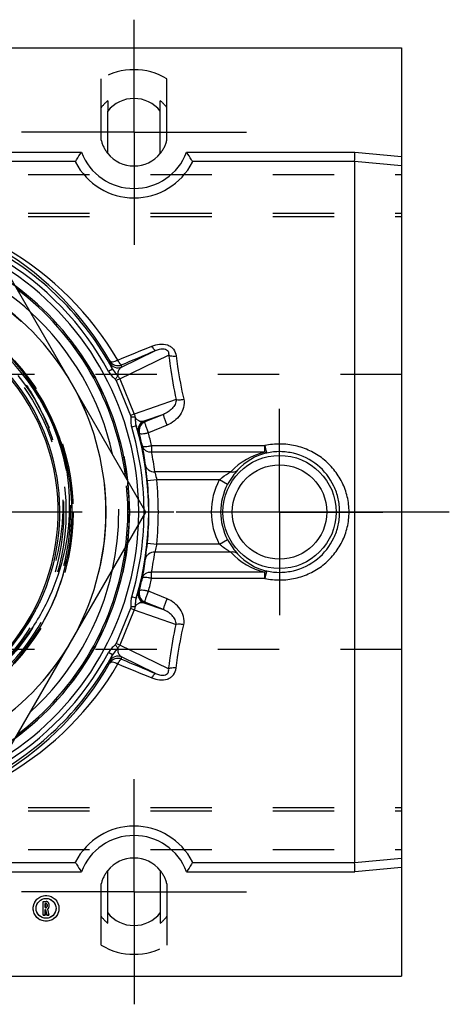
# Model space of a CAD drawing. Header units: millimetres. Extents: x 436 to 564, y 446 to 554.
# Tile 3 of 3: x 518 to 564, y 448 to 552. Entities that reach past the tile are written whole.
import ezdxf

# ---------------------------------------------------------------- set-up
doc = ezdxf.new("R2010")
doc.units = ezdxf.units.MM
doc.header["$LTSCALE"] = 65.185185
doc.linetypes.add('CENTER', pattern=[0.6, 0.375, -0.075, 0.075, -0.075])
doc.linetypes.add('HIDDEN', pattern=[0.2, 0.1, -0.1])
for name, color, linetype in [('ACHSEN_S', 7, 'CONTINUOUS'), ('FASEN', 7, 'CONTINUOUS'), ('KOERPER', 7, 'CONTINUOUS'), ('KONST.EL_MIT_GEO', 7, 'CONTINUOUS'), ('KURVEN', 7, 'CONTINUOUS')]:
    doc.layers.add(name, color=color, linetype=linetype)

msp = doc.modelspace()

# ---------------------------------------------------------------- linework, layer by layer
at = {"layer": 'ACHSEN_S', "color": 2, "linetype": 'CENTER'}
msp.add_line((564.09, 500), (435.91, 500), dxfattribs=at)
at = {"layer": 'FASEN', "color": 8, "linetype": 'HIDDEN'}
for radius, start, end in [(28.87, 47.6825, 72.3137), (28.87, 347.683, 12.317), (29.84, 352.8436, 7.1563), (30, 353.539, 6.4611), (28.87, 287.6862, 312.3174)]:
    msp.add_arc((500, 500), radius, start, end, dxfattribs=at)
at = {"layer": 'FASEN', "color": 7, "linetype": 'Continuous'}
for radius, start, end in [(30, 6.4611, 53.543), (29.84, 7.1563, 52.839), (28.87, 12.317, 47.6825), (30, 306.4571, 353.539), (29.84, 307.1609, 352.8436), (28.87, 312.3174, 347.683)]:
    msp.add_arc((500, 500), radius, start, end, dxfattribs=at)
at = {"layer": 'KOERPER', "color": 7, "linetype": 'Continuous'}
for p, q in [((441, 549.5), (559, 549.5)), ((527.7, 538.24), (527.7, 542.76)), ((533.3, 538.24), (533.3, 542.76)), ((527.7, 457.24), (527.7, 461.76)), ((533.3, 461.76), (533.3, 457.24)), ((441, 450.5), (559, 450.5))]:
    msp.add_line(p, q, dxfattribs=at)
at = {"layer": 'KOERPER', "color": 8, "linetype": 'HIDDEN'}
for p, q in [((527, 539.66), (527, 546.18)), ((534, 539.66), (534, 546.18)), ((527.7, 543.85), (527.7, 542.76)), ((533.3, 542.76), (533.3, 543.85)), ((441, 536), (559, 536)), ((441, 531.5), (559, 531.5)), ((559, 514.67), (441, 514.67)), ((559, 485.33), (441, 485.33)), ((441, 464), (559, 464)), ((527, 453.82), (527, 460.34)), ((534, 460.34), (534, 453.82)), ((527.7, 456.15), (527.7, 457.24)), ((533.3, 457.24), (533.3, 456.15))]:
    msp.add_line(p, q, dxfattribs=at)
at = {"layer": 'KOERPER', "color": 2, "linetype": 'CENTER'}
for q in [(546, 511), (535, 500), (557, 500), (546, 489)]:
    msp.add_line((546, 500), q, dxfattribs=at)
at = {"layer": 'KOERPER', "color": 7, "linetype": 'Continuous'}
for centre, start, end in [((530.5, 540.5), 38.9425, 141.0575), ((530.5, 540.5), 218.9417, 321.0583), ((530.5, 459.5), 38.9421, 141.0579), ((530.5, 459.5), 218.9425, 321.0575)]:
    msp.add_arc(centre, 3.6, start, end, dxfattribs=at)
at = {"layer": 'KOERPER', "color": 8, "linetype": 'HIDDEN'}
for centre, radius, start, end in [((530.5, 540.5), 4.37, 129.8713, 143.2575), ((530.5, 540.5), 4.37, 36.7425, 50.1287), ((530.5, 540.5), 3.6, 193.5362, 218.9417), ((530.5, 540.5), 3.6, 321.0583, 346.4638), ((530.5, 459.5), 3.6, 141.0579, 166.4638), ((530.5, 459.5), 3.6, 13.5362, 38.9421), ((530.5, 459.5), 4.37, 216.7425, 230.1287), ((530.5, 459.5), 4.37, 309.8713, 323.2575)]:
    msp.add_arc(centre, radius, start, end, dxfattribs=at)
at = {"layer": 'KONST.EL_MIT_GEO', "color": 2, "linetype": 'CENTER'}
for p, q in [((530.5, 540.5), (530.5, 552.5)), ((530.5, 540.5), (518.5, 540.5)), ((530.5, 540.5), (530.5, 528.5)), ((530.5, 540.5), (542.5, 540.5)), ((530.5, 459.5), (530.5, 471.5)), ((530.5, 459.5), (518.5, 459.5)), ((530.5, 459.5), (542.5, 459.5)), ((530.5, 459.5), (530.5, 447.5))]:
    msp.add_line(p, q, dxfattribs=at)
at = {"layer": 'KONST.EL_MIT_GEO', "color": 7, "linetype": 'Continuous'}
for p, q in [((559, 549.5), (559, 450.5)), ((475.1, 538.36), (524.9, 538.36)), ((536.1, 538.36), (554.04, 538.36)), ((554.04, 538.36), (559, 537.9)), ((475.72, 537.41), (524.28, 537.41)), ((536.72, 537.41), (554, 537.41)), ((554, 537.41), (554, 462.59)), ((554, 537.41), (559, 536.95)), ((531.75, 500), (515.88, 527.5)), ((528.98, 514.19), (534.19, 516.73)), ((529.17, 515.45), (532.79, 517.22)), ((528.22, 515.24), (527.78, 515)), ((528.78, 514.49), (528.48, 514.18)), ((528.98, 514.19), (528.58, 514.03)), ((528.58, 514.03), (530.13, 510.29)), ((528.98, 514.19), (530.53, 510.45)), ((534.99, 511.99), (530.53, 510.45)), ((530.53, 510.45), (530.13, 510.29)), ((533.63, 510.41), (531.55, 509.7)), ((533.63, 510.41), (531.64, 509.6)), ((530.6, 510.1), (530.16, 510.11)), ((534.02, 509.26), (532.03, 508.46)), ((530.73, 509.18), (530.25, 509.04)), ((532.37, 507.09), (544.44, 507.09)), ((532.37, 507.09), (532.37, 506.4)), ((532.37, 506.4), (544.44, 506.4)), ((544.44, 506.4), (544.44, 507.09)), ((540.83, 504.29), (532.71, 504.29)), ((532.92, 503.42), (531.92, 503.32)), ((539.59, 503.42), (532.92, 503.42)), ((540.47, 502.95), (539.59, 503.42)), ((515.88, 472.5), (531.75, 500)), ((531.92, 496.68), (532.92, 496.58)), ((539.59, 496.58), (540.47, 497.05)), ((540.83, 495.71), (532.71, 495.71)), ((539.59, 496.58), (532.92, 496.58)), ((544.44, 493.6), (532.37, 493.6)), ((532.37, 492.91), (532.37, 493.6)), ((544.44, 492.91), (544.44, 493.6)), ((544.44, 492.91), (532.37, 492.91)), ((534.02, 490.74), (532.03, 491.54)), ((530.73, 490.82), (530.25, 490.96)), ((533.63, 489.59), (531.64, 490.4)), ((530.13, 489.71), (528.58, 485.97)), ((530.53, 489.55), (528.98, 485.81)), ((530.53, 489.55), (530.13, 489.71)), ((530.6, 489.9), (530.16, 489.89)), ((530.53, 489.55), (534.99, 488.01)), ((531.55, 490.3), (533.63, 489.59)), ((528.78, 485.51), (528.48, 485.82)), ((528.98, 485.81), (528.58, 485.97)), ((534.19, 483.27), (528.98, 485.81)), ((528.22, 484.76), (527.78, 485)), ((532.79, 482.78), (529.17, 484.55)), ((559, 463.05), (554, 462.59)), ((524.28, 462.59), (475.72, 462.59)), ((554, 462.59), (536.72, 462.59)), ((559, 462.1), (554.04, 461.64)), ((475.1, 461.64), (524.9, 461.64)), ((536.1, 461.64), (554.04, 461.64)), ((520.81, 458.46), (521.13, 458.46)), ((520.81, 456.99), (520.81, 458.46)), ((521.13, 458.25), (521.02, 458.25)), ((521.02, 458.25), (521.02, 457.81)), ((521.02, 457.81), (521.13, 457.81)), ((521.23, 457.92), (521.23, 458.15)), ((521.44, 458.15), (521.44, 457.92)), ((521.02, 456.99), (520.81, 456.99)), ((521.08, 457.6), (521.02, 457.6)), ((521.02, 457.6), (521.02, 456.99)), ((521.22, 456.99), (521.08, 457.6)), ((521.44, 456.99), (521.22, 456.99)), ((521.29, 457.65), (521.44, 456.99))]:
    msp.add_line(p, q, dxfattribs=at)
at = {"layer": 'KONST.EL_MIT_GEO', "color": 8, "linetype": 'HIDDEN'}
for p, q in [((441, 531.85), (559, 531.85)), ((441, 531.5), (559, 531.5)), ((518.57, 515.06), (517.82, 515.93)), ((519.24, 514.19), (518.53, 515.1)), ((519.87, 513.29), (519.21, 514.23)), ((520.46, 512.36), (519.84, 513.33)), ((521, 511.41), (520.43, 512.41)), ((521.51, 510.44), (520.98, 511.46)), ((521.96, 509.44), (521.48, 510.48)), ((522.37, 508.42), (521.94, 509.48)), ((522.73, 507.38), (522.35, 508.47)), ((523.05, 506.33), (522.72, 507.43)), ((523.32, 505.27), (523.04, 506.38)), ((523.53, 504.19), (523.31, 505.32)), ((523.28, 504.62), (523.29, 504.58)), ((523.29, 504.58), (523.3, 504.52)), ((523.29, 504.58), (523.3, 504.53)), ((523.29, 504.58), (523.3, 504.53)), ((523.7, 503.11), (523.52, 504.24)), ((523.82, 502.02), (523.69, 503.16)), ((523.89, 500.92), (523.81, 502.07)), ((523.9, 499.82), (523.88, 500.97)), ((523.87, 498.73), (523.9, 499.87)), ((523.79, 497.63), (523.87, 498.78)), ((523.65, 496.54), (523.79, 497.68)), ((523.47, 495.46), (523.66, 496.59)), ((523.24, 494.39), (523.48, 495.51)), ((522.95, 493.33), (523.25, 494.44)), ((522.62, 492.28), (522.97, 493.37)), ((522.25, 491.25), (522.64, 492.33)), ((521.82, 490.24), (522.26, 491.3)), ((521.35, 489.25), (521.84, 490.28)), ((520.27, 487.33), (520.86, 488.32)), ((520.83, 488.28), (521.37, 489.29)), ((519.65, 486.39), (520.3, 487.38)), ((519.02, 485.52), (519.7, 486.46)), ((518.34, 484.67), (519.06, 485.57)), ((517.62, 483.84), (518.37, 484.71)), ((441, 468.5), (559, 468.5)), ((441, 468.15), (559, 468.15))]:
    msp.add_line(p, q, dxfattribs=at)
msp.add_lwpolyline([(520.24, 487.29), (520.79, 488.21), (521.3, 489.16), (521.77, 490.12), (522.19, 491.11), (522.57, 492.12), (522.9, 493.14), (523.18, 494.18), (523.42, 495.22), (523.61, 496.28), (523.76, 497.35), (523.85, 498.42), (523.9, 499.49), (523.9, 500.56), (523.85, 501.64), (523.75, 502.71), (523.6, 503.77), (523.41, 504.83), (523.17, 505.87), (522.88, 506.91), (522.55, 507.93), (522.17, 508.94), (521.75, 509.92), (521.28, 510.89), (520.77, 511.84), (520.22, 512.76), (519.62, 513.65), (518.99, 514.52), (518.32, 515.36)], dxfattribs=at)
for radius in [30, 27.5, 24, 23.25, 23]:
    msp.add_circle((500, 500), radius, dxfattribs=at)
at = {"layer": 'KONST.EL_MIT_GEO', "color": 7, "linetype": 'Continuous'}
for centre, radius in [((546, 500), 6.03), ((546, 500), 5.03), ((521.13, 457.73), 1.37), ((521.13, 457.73), 1.06)]:
    msp.add_circle(centre, radius, dxfattribs=at)
at = {"layer": 'KONST.EL_MIT_GEO', "color": 8, "linetype": 'HIDDEN'}
for centre, radius, start, end in [((530.5, 540.5), 6.67, 58.3542, 121.6458), ((500, 500), 23.73, 220.1299, 11.1144), ((499.98, 500), 23.76, 10.6773, 11.1143), ((499.99, 500), 23.74, 10.8647, 11.1127), ((499.99, 500), 23.75, 10.6904, 11.0095), ((500, 500), 31, 357.4821, 2.518), ((500, 500), 31.57, 359.3929, 0.6072), ((499.99, 500), 22.44, 344.0773, 344.3156), ((530.5, 459.5), 6.67, 238.3542, 301.6458)]:
    msp.add_arc(centre, radius, start, end, dxfattribs=at)
at = {"layer": 'KONST.EL_MIT_GEO', "color": 7, "linetype": 'Continuous'}
for centre, radius, start, end in [((530.5, 540.5), 6, 200.9276, 339.0722), ((530.5, 540.5), 7, 207.2078, 332.7922), ((500, 500), 32.07, 28.3679, 62.3622), ((500, 500), 27.51, 31.836, 88.164), ((500, 500), 31.57, 28.3681, 59.3884), ((499.69, 500.1), 32.45, 29.5713, 58.9625), ((500.26, 499.54), 33.02, 30.2969, 59.699), ((500, 500), 31, 2.518, 57.4674), ((500, 500), 23.73, 11.1144, 98.7553), ((500, 500), 22.6, 228.9312, 141.1776), ((484.19, 515.09), 43.73, 1.0373, 1.3354), ((528.78, 516.61), 1, 210.0505, 292.4755), ((528.78, 516.38), 1, 209.6951, 292.4751), ((484.19, 514.07), 45, 1.7694, 2.066), ((500, 500), 22.42, 228.9248, 38.6971), ((500, 500), 23.15, 146.0834, 323.7869), ((500, 500), 27.51, 331.836, 28.164), ((531.93, 508.77), 1, 112.5249, 195.305), ((532.03, 508.67), 1, 112.5246, 195.0986), ((498.78, 478.89), 44.98, 43.0585, 43.2307), ((500, 500), 31.57, 0.6072, 16.6319), ((500, 500), 32.07, 343.3681, 16.6319), ((499.51, 478.16), 43.71, 43.7924, 43.9653), ((499.51, 500), 32.65, 12.4688, 14.934), ((501.01, 499.97), 32.16, 12.7808, 15.301), ((499.97, 501), 32, 7.1841, 10.898), ((500.25, 500.19), 32.72, 7.2027, 10.9477), ((546, 499.58), 6.99, 102.8885, 137.7106), ((546, 500.44), 6.01, 103.0342, 138.0905), ((500, 500), 32.09, 354.0637, 5.9363), ((500, 500), 33.09, 354.0637, 5.9363), ((546, 500), 7.27, 151.9115, 208.0884), ((546, 500), 6.27, 151.9122, 208.0878), ((500, 500), 31.57, 343.3681, 359.3929), ((500, 500), 31, 302.5327, 357.4821), ((500.54, 499.77), 32.42, 349.0342, 352.8134), ((546, 500.42), 7, 222.3001, 257.0939), ((499.97, 499), 32, 349.1021, 352.8157), ((546, 499.56), 6.01, 221.9093, 256.9635), ((499.54, 499.99), 32.62, 345.0649, 347.5323), ((501.07, 500.01), 32.1, 344.6966, 347.2216), ((531.93, 491.23), 1, 164.6951, 247.4751), ((499.51, 521.84), 43.71, 316.0394, 316.2124), ((532.03, 491.33), 1, 164.8962, 247.4805), ((498.78, 521.11), 44.98, 316.7693, 316.9415), ((500, 500), 27.51, 271.836, 328.164), ((500, 500), 32.07, 297.847, 331.6321), ((500, 500), 31.57, 300.608, 331.6319), ((528.78, 483.62), 1, 67.5249, 150.305), ((528.78, 483.39), 1, 67.5197, 149.9544), ((484.19, 484.91), 43.73, 358.6647, 358.9628), ((484.19, 485.93), 45, 357.934, 358.2306), ((499.68, 499.9), 32.45, 301.2082, 330.4284), ((500.27, 500.46), 33.02, 300.4704, 329.7043), ((530.5, 459.5), 7, 27.2078, 152.7922), ((530.5, 459.5), 6, 20.9277, 159.0722), ((521.13, 458.15), 0.316, 0, 90), ((521.13, 458.15), 0.104, 0, 90), ((521.13, 457.92), 0.104, 270, 360), ((521.13, 457.92), 0.316, 301.4604, 360)]:
    msp.add_arc(centre, radius, start, end, dxfattribs=at)
for points, knots in [([(524.28, 537.41), (524.31, 537.46), (524.51, 537.78), (524.72, 538.1), (524.9, 538.36)], [0, 0, 0, 0, 0.165204, 1, 1, 1, 1]), ([(536.72, 537.41), (536.69, 537.46), (536.49, 537.78), (536.28, 538.1), (536.1, 538.36)], [0, 0, 0, 0, 0.165204, 1, 1, 1, 1]), ([(554, 537.41), (554, 537.46), (554.01, 537.58), (554.02, 537.89), (554.03, 538.16), (554.04, 538.36)], [0, 0, 0, 0, 0.151773, 0.384921, 1, 1, 1, 1]), ([(524.28, 537.41), (524.27, 537.39), (524.25, 537.36), (524.27, 537.32), (524.27, 537.3)], [0, 0, 0, 0, 0.500793, 1, 1, 1, 1]), ([(536.73, 537.3), (536.73, 537.32), (536.75, 537.36), (536.73, 537.39), (536.72, 537.41)], [0, 0, 0, 0, 0.499207, 1, 1, 1, 1]), ([(513.73, 519.57), (514.98, 518.69), (517.3, 516.7), (520.13, 513.1), (522.21, 509.02), (523.04, 506.07), (523.29, 504.58)], [0, 0, 0, 0, 0.250062, 0.500084, 0.750071, 1, 1, 1, 1]), ([(532.41, 517.7), (532.67, 517.8), (533.21, 517.95), (533.93, 517.9), (534.43, 517.65), (534.81, 517.28), (534.96, 516.9), (534.99, 516.64)], [0, 0, 0, 0, 0.257249, 0.514914, 0.64143, 0.764156, 1, 1, 1, 1]), ([(532.79, 517.22), (532.77, 517.22), (532.7, 517.25), (532.62, 517.35), (532.52, 517.5), (532.45, 517.63), (532.41, 517.7)], [0, 0, 0, 0, 0.113409, 0.321231, 0.623004, 1, 1, 1, 1]), ([(532.79, 517.22), (532.93, 517.28), (533.16, 517.36), (533.47, 517.41), (533.73, 517.41), (533.97, 517.33), (534.18, 517.1), (534.2, 516.87), (534.19, 516.73)], [0, 0, 0, 0, 0.248695, 0.379653, 0.516389, 0.655084, 0.781563, 1, 1, 1, 1]), ([(534.19, 516.73), (534.3, 516.68), (534.57, 516.62), (534.84, 516.63), (534.99, 516.64)], [0, 0, 0, 0, 0.447631, 1, 1, 1, 1]), ([(534.19, 516.73), (534.24, 516.34), (534.45, 514.75), (534.74, 513.18), (534.99, 511.99)], [0, 0, 0, 0, 0.245221, 1, 1, 1, 1]), ([(534.99, 516.64), (535.04, 516.26), (535.25, 514.71), (535.54, 513.17), (535.79, 512.02)], [0, 0, 0, 0, 0.245219, 1, 1, 1, 1]), ([(527.91, 516.11), (527.93, 516.07), (528.04, 516.02), (528.24, 516.02), (528.5, 516.08), (528.68, 516.16), (528.78, 516.2)], [0, 0, 0, 0, 0.14748, 0.364303, 0.655432, 1, 1, 1, 1]), ([(527.91, 515.88), (527.91, 515.86), (527.94, 515.81), (527.99, 515.69), (528.09, 515.49), (528.17, 515.33), (528.22, 515.24)], [0, 0, 0, 0, 0.080949, 0.259435, 0.554347, 1, 1, 1, 1]), ([(529.16, 515.69), (529.13, 515.68), (529.07, 515.73), (528.99, 515.83), (528.88, 516), (528.81, 516.13), (528.78, 516.2)], [0, 0, 0, 0, 0.107622, 0.315651, 0.62024, 1, 1, 1, 1]), ([(527.78, 515), (527.86, 514.84), (528.02, 514.62), (528.28, 514.36), (528.41, 514.24), (528.48, 514.18)], [0, 0, 0, 0, 0.499507, 0.749725, 1, 1, 1, 1]), ([(528.22, 515.24), (528.29, 515.1), (528.47, 514.84), (528.69, 514.62), (528.78, 514.49)], [0, 0, 0, 0, 0.502486, 1, 1, 1, 1]), ([(529.17, 515.45), (529.04, 515.38), (528.87, 515.21), (528.75, 514.86), (528.75, 514.62), (528.78, 514.49)], [0, 0, 0, 0, 0.388844, 0.632052, 1, 1, 1, 1]), ([(534.99, 511.99), (535, 511.82), (534.89, 511.46), (534.57, 511.02), (534.14, 510.66), (533.81, 510.48), (533.63, 510.41)], [0, 0, 0, 0, 0.243198, 0.489271, 0.741269, 1, 1, 1, 1]), ([(535.79, 512.02), (535.86, 511.74), (535.83, 511.13), (535.44, 510.33), (534.82, 509.67), (534.3, 509.37), (534.02, 509.26)], [0, 0, 0, 0, 0.244492, 0.492925, 0.74512, 1, 1, 1, 1]), ([(534.99, 511.99), (535.11, 511.97), (535.38, 511.96), (535.65, 511.99), (535.79, 512.02)], [0, 0, 0, 0, 0.435911, 1, 1, 1, 1]), ([(533.63, 510.41), (533.63, 510.41), (533.63, 510.36), (533.64, 510.29), (533.67, 510.17), (533.72, 510.02), (533.78, 509.85), (533.88, 509.59), (533.96, 509.39), (534.02, 509.26)], [0, 0, 0, 0, 0.030357, 0.095698, 0.194915, 0.323755, 0.476257, 0.645159, 1, 1, 1, 1]), ([(530.16, 510.11), (530.16, 510.02), (530.15, 509.84), (530.15, 509.48), (530.19, 509.21), (530.25, 509.04)], [0, 0, 0, 0, 0.250275, 0.500493, 1, 1, 1, 1]), ([(530.6, 510.1), (530.67, 509.99), (530.83, 509.82), (531.17, 509.66), (531.41, 509.66), (531.55, 509.7)], [0, 0, 0, 0, 0.367955, 0.611162, 1, 1, 1, 1]), ([(530.6, 510.1), (530.62, 509.95), (530.63, 509.64), (530.68, 509.33), (530.73, 509.18)], [0, 0, 0, 0, 0.497514, 1, 1, 1, 1]), ([(531.64, 509.6), (531.63, 509.59), (531.64, 509.54), (531.65, 509.47), (531.69, 509.36), (531.73, 509.21), (531.79, 509.04), (531.89, 508.79), (531.97, 508.59), (532.03, 508.46)], [0, 0, 0, 0, 0.02978, 0.094493, 0.193264, 0.321715, 0.47404, 0.64313, 1, 1, 1, 1]), ([(530.73, 509.18), (530.76, 509.08), (530.81, 508.91), (530.88, 508.7), (530.93, 508.58), (530.96, 508.52), (530.97, 508.51)], [0, 0, 0, 0, 0.44561, 0.740546, 0.919046, 1, 1, 1, 1]), ([(531.06, 508.41), (531.07, 508.38), (531.2, 508.34), (531.39, 508.35), (531.69, 508.38), (531.91, 508.43), (532.03, 508.46)], [0, 0, 0, 0, 0.108217, 0.324284, 0.634293, 1, 1, 1, 1]), ([(553.41, 500), (553.41, 500.54), (553.28, 501.64), (552.72, 503.19), (551.83, 504.57), (550.66, 505.72), (549.26, 506.58), (547.7, 507.12), (546.07, 507.31), (544.97, 507.2), (544.44, 507.09)], [0, 0, 0, 0, 0.12512, 0.250096, 0.3749, 0.499639, 0.624479, 0.749533, 0.874759, 1, 1, 1, 1]), ([(531.39, 507.05), (531.4, 507.04), (531.43, 507.01), (531.49, 507), (531.59, 506.99), (531.76, 506.99), (532.03, 507.02), (532.25, 507.06), (532.37, 507.09)], [0, 0, 0, 0, 0.037857, 0.103644, 0.19758, 0.319587, 0.631914, 1, 1, 1, 1]), ([(531.39, 507.05), (531.42, 506.95), (531.5, 506.76), (531.81, 506.47), (532.15, 506.39), (532.37, 506.4)], [0, 0, 0, 0, 0.235964, 0.480979, 1, 1, 1, 1]), ([(544.44, 507.09), (544.47, 506.98), (544.49, 506.83), (544.54, 506.65), (544.57, 506.53), (544.6, 506.43), (544.62, 506.36), (544.63, 506.32), (544.64, 506.29), (544.65, 506.29)], [0, 0, 0, 0, 0.385267, 0.554754, 0.702184, 0.823392, 0.914861, 0.973988, 1, 1, 1, 1]), ([(544.65, 506.29), (544.63, 506.29), (544.55, 506.29), (544.48, 506.35), (544.44, 506.4)], [0, 0, 0, 0, 0.202676, 1, 1, 1, 1]), ([(552.41, 500), (552.41, 500.48), (552.3, 501.43), (551.68, 503.24), (550.17, 505.17), (547.97, 506.25), (546.07, 506.49), (545.11, 506.39), (544.65, 506.29)], [0, 0, 0, 0, 0.125602, 0.251, 0.499624, 0.748633, 0.874305, 1, 1, 1, 1]), ([(523.29, 504.58), (523.55, 502.99), (523.75, 499.74), (523.06, 494.93), (521.39, 490.35), (519.67, 487.59), (518.68, 486.32)], [0, 0, 0, 0, 0.249981, 0.499957, 0.749956, 1, 1, 1, 1]), ([(531.92, 503.32), (531.9, 503.49), (531.84, 504.05), (531.77, 504.61), (531.72, 505)], [0, 0, 0, 0, 0.300734, 1, 1, 1, 1]), ([(531.72, 505), (531.74, 504.9), (531.82, 504.7), (532.13, 504.38), (532.48, 504.28), (532.71, 504.29)], [0, 0, 0, 0, 0.235758, 0.480965, 1, 1, 1, 1]), ([(532.71, 504.29), (532.72, 504.24), (532.8, 503.95), (532.87, 503.66), (532.92, 503.42)], [0, 0, 0, 0, 0.185941, 1, 1, 1, 1]), ([(539.59, 503.42), (539.68, 503.51), (540.07, 503.84), (540.5, 504.11), (540.82, 504.29)], [0, 0, 0, 0, 0.266654, 1, 1, 1, 1]), ([(541.53, 504.45), (541.35, 504.25), (540.96, 503.78), (540.63, 503.26), (540.47, 502.95)], [0, 0, 0, 0, 0.43523, 1, 1, 1, 1]), ([(540.82, 504.29), (540.95, 504.26), (541.21, 504.25), (541.45, 504.37), (541.53, 504.45)], [0, 0, 0, 0, 0.524028, 1, 1, 1, 1]), ([(544.44, 492.91), (544.97, 492.8), (546.07, 492.69), (547.7, 492.88), (549.26, 493.42), (550.66, 494.28), (551.83, 495.43), (552.72, 496.81), (553.28, 498.36), (553.41, 499.46), (553.41, 500)], [0, 0, 0, 0, 0.12524, 0.250464, 0.375517, 0.500355, 0.625093, 0.749898, 0.874877, 1, 1, 1, 1]), ([(544.65, 493.71), (545.11, 493.61), (546.07, 493.51), (547.97, 493.75), (550.17, 494.83), (551.68, 496.76), (552.3, 498.57), (552.41, 499.52), (552.41, 500)], [0, 0, 0, 0, 0.125693, 0.251363, 0.500369, 0.748994, 0.874395, 1, 1, 1, 1]), ([(531.72, 495), (531.73, 495.1), (531.81, 495.66), (531.87, 496.22), (531.92, 496.68)], [0, 0, 0, 0, 0.181875, 1, 1, 1, 1]), ([(540.47, 497.05), (540.63, 496.74), (540.96, 496.22), (541.35, 495.75), (541.53, 495.55)], [0, 0, 0, 0, 0.564814, 1, 1, 1, 1]), ([(532.71, 495.71), (532.48, 495.72), (532.13, 495.62), (531.82, 495.3), (531.74, 495.1), (531.72, 495)], [0, 0, 0, 0, 0.519035, 0.76424, 1, 1, 1, 1]), ([(532.92, 496.58), (532.9, 496.49), (532.83, 496.2), (532.76, 495.91), (532.71, 495.71)], [0, 0, 0, 0, 0.296483, 1, 1, 1, 1]), ([(540.82, 495.71), (540.72, 495.77), (540.29, 496.01), (539.87, 496.31), (539.59, 496.58)], [0, 0, 0, 0, 0.225783, 1, 1, 1, 1]), ([(541.53, 495.55), (541.45, 495.63), (541.21, 495.75), (540.95, 495.74), (540.82, 495.71)], [0, 0, 0, 0, 0.475983, 1, 1, 1, 1]), ([(531.39, 492.95), (531.42, 493.05), (531.5, 493.24), (531.81, 493.53), (532.15, 493.61), (532.37, 493.6)], [0, 0, 0, 0, 0.235964, 0.480979, 1, 1, 1, 1]), ([(544.44, 493.6), (544.45, 493.62), (544.51, 493.67), (544.59, 493.72), (544.65, 493.71)], [0, 0, 0, 0, 0.313123, 1, 1, 1, 1]), ([(544.65, 493.71), (544.65, 493.7), (544.63, 493.68), (544.62, 493.64), (544.6, 493.57), (544.56, 493.43), (544.51, 493.21), (544.46, 493.02), (544.44, 492.91)], [0, 0, 0, 0, 0.02545, 0.084945, 0.176403, 0.297635, 0.614638, 1, 1, 1, 1]), ([(532.37, 492.91), (532.25, 492.94), (532.03, 492.98), (531.76, 493.01), (531.59, 493.01), (531.49, 493), (531.43, 492.99), (531.4, 492.96), (531.39, 492.95)], [0, 0, 0, 0, 0.368086, 0.680413, 0.80242, 0.896356, 0.962143, 1, 1, 1, 1]), ([(530.97, 491.49), (530.96, 491.48), (530.93, 491.42), (530.88, 491.3), (530.81, 491.09), (530.76, 490.92), (530.73, 490.82)], [0, 0, 0, 0, 0.080954, 0.259454, 0.55439, 1, 1, 1, 1]), ([(532.03, 491.54), (531.91, 491.57), (531.69, 491.62), (531.39, 491.65), (531.2, 491.66), (531.07, 491.62), (531.06, 491.59)], [0, 0, 0, 0, 0.365707, 0.675716, 0.891783, 1, 1, 1, 1]), ([(532.03, 491.54), (531.97, 491.41), (531.89, 491.21), (531.79, 490.96), (531.73, 490.79), (531.69, 490.64), (531.65, 490.53), (531.64, 490.46), (531.63, 490.41), (531.64, 490.4)], [0, 0, 0, 0, 0.35687, 0.52596, 0.678285, 0.806736, 0.905507, 0.97022, 1, 1, 1, 1]), ([(530.25, 490.96), (530.19, 490.79), (530.15, 490.52), (530.15, 490.16), (530.16, 489.98), (530.16, 489.89)], [0, 0, 0, 0, 0.499507, 0.749725, 1, 1, 1, 1]), ([(530.73, 490.82), (530.68, 490.67), (530.63, 490.36), (530.62, 490.05), (530.6, 489.9)], [0, 0, 0, 0, 0.502486, 1, 1, 1, 1]), ([(534.02, 490.74), (533.96, 490.61), (533.88, 490.41), (533.78, 490.15), (533.72, 489.98), (533.67, 489.83), (533.64, 489.71), (533.63, 489.64), (533.63, 489.59), (533.63, 489.59)], [0, 0, 0, 0, 0.354841, 0.523743, 0.676245, 0.805085, 0.904302, 0.969643, 1, 1, 1, 1]), ([(535.79, 487.98), (535.86, 488.26), (535.83, 488.87), (535.44, 489.67), (534.82, 490.33), (534.3, 490.63), (534.02, 490.74)], [0, 0, 0, 0, 0.244485, 0.492919, 0.74512, 1, 1, 1, 1]), ([(531.55, 490.3), (531.41, 490.34), (531.17, 490.34), (530.83, 490.18), (530.67, 490.01), (530.6, 489.9)], [0, 0, 0, 0, 0.388837, 0.632045, 1, 1, 1, 1]), ([(534.99, 488.01), (535, 488.18), (534.89, 488.54), (534.57, 488.98), (534.14, 489.34), (533.81, 489.52), (533.63, 489.59)], [0, 0, 0, 0, 0.243192, 0.489269, 0.74127, 1, 1, 1, 1]), ([(534.19, 483.27), (534.24, 483.66), (534.45, 485.25), (534.74, 486.82), (534.99, 488.01)], [0, 0, 0, 0, 0.245221, 1, 1, 1, 1]), ([(535.79, 487.98), (535.65, 488.01), (535.38, 488.04), (535.11, 488.03), (534.99, 488.01)], [0, 0, 0, 0, 0.564091, 1, 1, 1, 1]), ([(534.99, 483.36), (535.04, 483.74), (535.25, 485.29), (535.54, 486.83), (535.79, 487.98)], [0, 0, 0, 0, 0.245219, 1, 1, 1, 1]), ([(485.16, 482.96), (486.33, 481.91), (488.9, 480.05), (493.25, 478.12), (497.9, 477.13), (502.66, 477.12), (507.32, 478.08), (511.69, 479.99), (515.57, 482.74), (517.73, 485.07), (518.68, 486.32)], [0, 0, 0, 0, 0.125, 0.249992, 0.374991, 0.49999, 0.624991, 0.749993, 0.874992, 1, 1, 1, 1]), ([(528.48, 485.82), (528.41, 485.76), (528.28, 485.64), (528.02, 485.38), (527.86, 485.16), (527.78, 485)], [0, 0, 0, 0, 0.250275, 0.500493, 1, 1, 1, 1]), ([(528.78, 485.51), (528.69, 485.38), (528.47, 485.16), (528.29, 484.9), (528.22, 484.76)], [0, 0, 0, 0, 0.497514, 1, 1, 1, 1]), ([(528.78, 485.51), (528.75, 485.38), (528.75, 485.14), (528.87, 484.79), (529.04, 484.62), (529.17, 484.55)], [0, 0, 0, 0, 0.367948, 0.611156, 1, 1, 1, 1]), ([(528.22, 484.76), (528.17, 484.67), (528.09, 484.51), (527.99, 484.31), (527.94, 484.19), (527.91, 484.14), (527.91, 484.12)], [0, 0, 0, 0, 0.445653, 0.740566, 0.919051, 1, 1, 1, 1]), ([(528.78, 483.8), (528.81, 483.87), (528.88, 484), (528.99, 484.17), (529.07, 484.27), (529.13, 484.32), (529.16, 484.31)], [0, 0, 0, 0, 0.37976, 0.684349, 0.892378, 1, 1, 1, 1]), ([(528.78, 483.8), (528.68, 483.84), (528.5, 483.92), (528.24, 483.98), (528.04, 483.98), (527.93, 483.93), (527.91, 483.89)], [0, 0, 0, 0, 0.344568, 0.635697, 0.85252, 1, 1, 1, 1]), ([(532.41, 482.3), (532.67, 482.2), (533.21, 482.05), (533.93, 482.1), (534.43, 482.35), (534.81, 482.72), (534.96, 483.1), (534.99, 483.36)], [0, 0, 0, 0, 0.257245, 0.514909, 0.641426, 0.76415, 1, 1, 1, 1]), ([(532.79, 482.78), (532.93, 482.72), (533.16, 482.64), (533.47, 482.59), (533.73, 482.59), (533.97, 482.67), (534.18, 482.9), (534.2, 483.13), (534.19, 483.27)], [0, 0, 0, 0, 0.248689, 0.379645, 0.516383, 0.65508, 0.781553, 1, 1, 1, 1]), ([(534.99, 483.36), (534.84, 483.37), (534.57, 483.38), (534.3, 483.32), (534.19, 483.27)], [0, 0, 0, 0, 0.552369, 1, 1, 1, 1]), ([(532.41, 482.3), (532.45, 482.37), (532.52, 482.5), (532.62, 482.65), (532.7, 482.75), (532.77, 482.78), (532.79, 482.78)], [0, 0, 0, 0, 0.376996, 0.67877, 0.886591, 1, 1, 1, 1]), ([(524.28, 462.59), (524.27, 462.61), (524.25, 462.64), (524.27, 462.68), (524.27, 462.7)], [0, 0, 0, 0, 0.500793, 1, 1, 1, 1]), ([(524.28, 462.59), (524.31, 462.54), (524.51, 462.22), (524.72, 461.9), (524.9, 461.64)], [0, 0, 0, 0, 0.165204, 1, 1, 1, 1]), ([(536.72, 462.59), (536.69, 462.54), (536.49, 462.22), (536.28, 461.9), (536.1, 461.64)], [0, 0, 0, 0, 0.165204, 1, 1, 1, 1]), ([(536.72, 462.59), (536.73, 462.61), (536.75, 462.64), (536.73, 462.68), (536.73, 462.7)], [0, 0, 0, 0, 0.500793, 1, 1, 1, 1]), ([(554.04, 461.64), (554.03, 461.84), (554.02, 462.11), (554.01, 462.42), (554, 462.54), (554, 462.59)], [0, 0, 0, 0, 0.615079, 0.848225, 1, 1, 1, 1])]:
    msp.add_open_spline(points, degree=3, knots=knots, dxfattribs=at)
at = {"layer": 'KONST.EL_MIT_GEO', "color": 8, "linetype": 'HIDDEN'}
for points, knots in [([(509.19, 521.88), (510.6, 521.24), (513.31, 519.67), (516.82, 516.56), (519.66, 512.82), (521.69, 508.6), (522.83, 504.05), (523.04, 499.36), (522.29, 494.73), (521.17, 491.81), (520.46, 490.42)], [0, 0, 0, 0, 0.12501, 0.250013, 0.375017, 0.500018, 0.625017, 0.750014, 0.875005, 1, 1, 1, 1]), ([(520.46, 490.42), (520.14, 489.78), (519.44, 488.53), (517.83, 486.15), (515.41, 483.48), (511.97, 480.87), (509.39, 479.58), (508.05, 479.07)], [0, 0, 0, 0, 0.125101, 0.250197, 0.500123, 0.750053, 1, 1, 1, 1])]:
    msp.add_open_spline(points, degree=3, knots=knots, dxfattribs=at)
at = {"layer": 'KONST.EL_MIT_GEO', "color": 7, "linetype": 'Continuous'}
for points in [[(528.78, 516.2), (529.99, 516.7), (531.2, 517.2), (532.41, 517.7)], [(529.16, 515.69), (530.37, 516.2), (531.58, 516.71), (532.79, 517.22)], [(528.48, 514.18), (528.52, 514.14), (528.55, 514.08), (528.58, 514.03)], [(528.78, 514.49), (528.86, 514.41), (528.93, 514.3), (528.98, 514.19)], [(530.53, 510.45), (530.57, 510.34), (530.6, 510.22), (530.6, 510.1)], [(530.13, 510.29), (530.15, 510.23), (530.16, 510.17), (530.16, 510.11)], [(530.16, 489.89), (530.16, 489.83), (530.15, 489.77), (530.13, 489.71)], [(530.6, 489.9), (530.6, 489.78), (530.57, 489.66), (530.53, 489.55)], [(528.58, 485.97), (528.55, 485.92), (528.52, 485.86), (528.48, 485.82)], [(528.98, 485.81), (528.93, 485.7), (528.86, 485.59), (528.78, 485.51)], [(529.16, 484.31), (530.37, 483.8), (531.58, 483.29), (532.79, 482.78)], [(528.78, 483.8), (529.99, 483.3), (531.2, 482.8), (532.41, 482.3)]]:
    msp.add_open_spline(points, degree=3, dxfattribs=at)
at = {"layer": 'KURVEN', "color": 8, "linetype": 'HIDDEN'}
for p, q in [((520.81, 458.46), (521.13, 458.46)), ((520.81, 456.99), (520.81, 458.46)), ((521.02, 458.25), (521.13, 458.25)), ((521.02, 457.81), (521.02, 458.25)), ((521.02, 457.81), (521.13, 457.81)), ((521.23, 458.15), (521.23, 457.92)), ((521.44, 458.15), (521.44, 457.92)), ((520.81, 456.99), (521.02, 456.99)), ((521.02, 457.6), (521.08, 457.6)), ((521.02, 456.99), (521.02, 457.6)), ((521.08, 457.6), (521.22, 456.99)), ((521.22, 456.99), (521.44, 456.99)), ((521.29, 457.65), (521.44, 456.99))]:
    msp.add_line(p, q, dxfattribs=at)
for radius in [1.37, 1.06]:
    msp.add_circle((521.13, 457.73), radius, dxfattribs=at)
for centre, radius, start, end in [((521.13, 458.15), 0.316, 0, 90), ((521.13, 458.15), 0.104, 0, 90), ((521.13, 457.92), 0.104, 270, 360), ((521.13, 457.92), 0.316, 301.4604, 360)]:
    msp.add_arc(centre, radius, start, end, dxfattribs=at)

doc.saveas('drawing.dxf')
